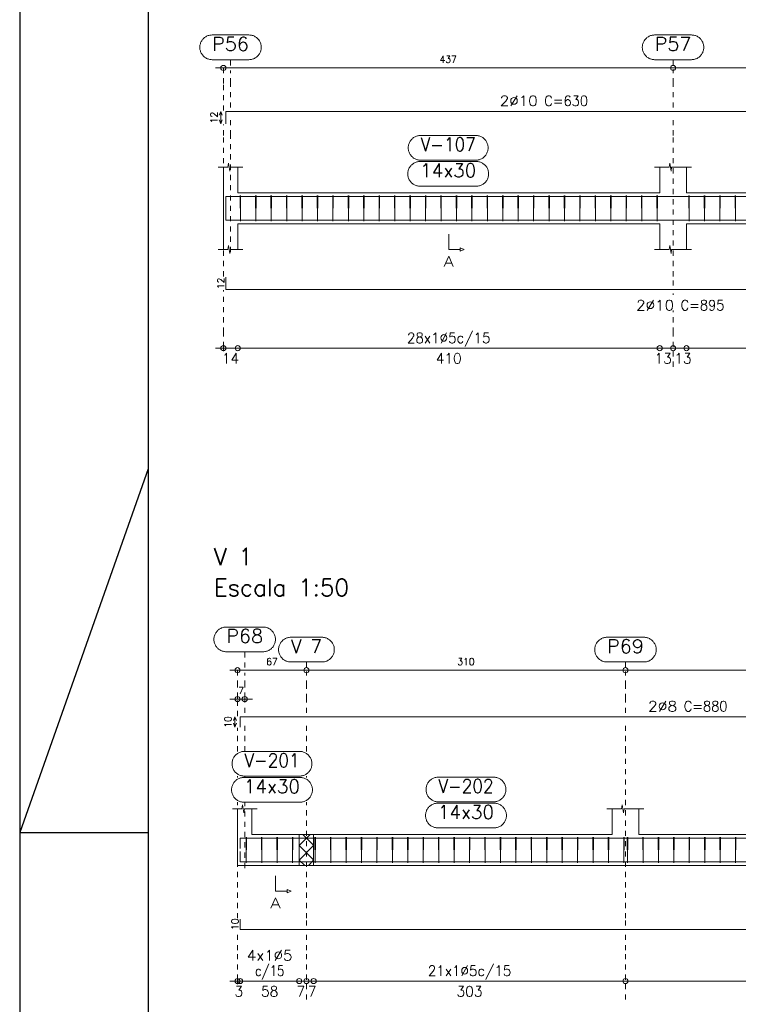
# Model space of a CAD drawing. Header units: millimetres. Extents: x -80 to 444, y 0 to 170.
# Tile 58 of 133: x 90 to 104, y 91 to 110. Entities that reach past the tile are written whole.
import ezdxf
from ezdxf.enums import TextEntityAlignment as Align

# ---------------------------------------------------------------- set-up
doc = ezdxf.new("R2010")
doc.units = ezdxf.units.MM
doc.linetypes.add('CYPE_PUNTO', pattern=[0.075, 0, -0.075])
for name, color, linetype, lineweight in [('ARM_COMPRIMENTOS', 3, 'Continuous', 0), ('ARM_DENTRO_VIGA', 4, 'Continuous', 15), ('ARM_ESTRIBOS', 3, 'Continuous', 0), ('ARM_TEXTOS', 3, 'Continuous', 0), ('COT_COTAS', 3, 'Continuous', 0), ('COT_EST', 3, 'Continuous', 0), ('COT_LIN_APOIOS', 2, 'CYPE_PUNTO', 0), ('COT_LIN_AUX_COTA', 2, 'CYPE_PUNTO', 0), ('MARCAS_PLANTA', 3, 'Continuous', 0), ('REF_NOME', 3, 'Continuous', 0), ('REF_REFERENCIA', 3, 'Continuous', 0), ('SEC_CONTORNOS', 2, 'Continuous', 9), ('TEXTO_REF_NOME', 3, 'Continuous', 0), ('TEXTO_REF_REFERENCIA', 3, 'Continuous', 0), ('TXT_COMP', 3, 'Continuous', 0), ('TXT_EST', 3, 'Continuous', 0)]:
    doc.layers.add(name, color=color, linetype=linetype, lineweight=lineweight)
doc.styles.add('CYPETXT', font='romans', dxfattribs={"height": 0.2})

msp = doc.modelspace()

# ---------------------------------------------------------------- linework, layer by layer
at = {"color": 1}
for p, q in [((92.5, 101.7714), (90, 94.7)), ((90, 94.7), (92.5, 94.7))]:
    msp.add_line(p, q, dxfattribs=at)
at = {"color": 2}
msp.add_lwpolyline([(90, 124.4), (90, 65), (174.1, 65), (174.1, 124.4)], close=True, dxfattribs=at)
at = {"color": 6}
msp.add_lwpolyline([(92.5, 123.4), (92.5, 66), (173.1, 66), (173.1, 123.4)], close=True, dxfattribs=at)
at = {"layer": 'ARM_COMPRIMENTOS'}
for p, q in [((93.908, 108.715), (93.878, 108.64)), ((93.908, 108.715), (93.938, 108.64)), ((93.908, 108.475), (93.908, 108.715)), ((93.908, 108.475), (93.878, 108.55)), ((93.908, 108.475), (93.938, 108.55)), ((94.1831, 96.9495), (94.1531, 96.8745)), ((94.1831, 96.7495), (94.1531, 96.8245)), ((94.1831, 96.9495), (94.2131, 96.8745)), ((94.1831, 96.7495), (94.1831, 96.9495)), ((94.1831, 96.7495), (94.2131, 96.8245))]:
    msp.add_line(p, q, dxfattribs=at)
at = {"layer": 'ARM_DENTRO_VIGA'}
for points in [[(94.008, 108.475), (94.008, 108.715), (106.368, 108.715)], [(94.008, 106.8209), (94.008, 107.0609), (106.368, 107.0609)], [(94.008, 106.8409), (94.008, 106.6009), (111.668, 106.6009)], [(94.008, 105.4934), (94.008, 105.2534), (111.668, 105.2534)], [(94.2831, 96.7495), (94.2831, 96.9495), (111.6831, 96.9495)], [(94.2831, 94.393), (94.2831, 94.593), (111.6831, 94.593)], [(94.2831, 94.329), (94.2831, 94.129), (116.7831, 94.129)], [(94.2831, 93.0185), (94.2831, 92.8185), (116.7831, 92.8185)]]:
    msp.add_lwpolyline(points, dxfattribs=at)
at = {"layer": 'ARM_ESTRIBOS'}
for points in [[(94.294, 107.0319), (94.294, 107.0809), (94.289, 106.5809), (94.284, 107.0809), (94.284, 107.0509), (94.284, 107.0019)], [(94.594, 107.0319), (94.594, 107.0809), (94.589, 106.5809), (94.584, 107.0809), (94.584, 107.0509), (94.584, 107.0019)], [(94.894, 107.0319), (94.894, 107.0809), (94.889, 106.5809), (94.884, 107.0809), (94.884, 107.0509), (94.884, 107.0019)], [(95.194, 107.0319), (95.194, 107.0809), (95.189, 106.5809), (95.184, 107.0809), (95.184, 107.0509), (95.184, 107.0019)], [(95.494, 107.0319), (95.494, 107.0809), (95.489, 106.5809), (95.484, 107.0809), (95.484, 107.0509), (95.484, 107.0019)], [(95.794, 107.0319), (95.794, 107.0809), (95.789, 106.5809), (95.784, 107.0809), (95.784, 107.0509), (95.784, 107.0019)], [(96.094, 107.0319), (96.094, 107.0809), (96.089, 106.5809), (96.084, 107.0809), (96.084, 107.0509), (96.084, 107.0019)], [(96.394, 107.0319), (96.394, 107.0809), (96.389, 106.5809), (96.384, 107.0809), (96.384, 107.0509), (96.384, 107.0019)], [(96.694, 107.0319), (96.694, 107.0809), (96.689, 106.5809), (96.684, 107.0809), (96.684, 107.0509), (96.684, 107.0019)], [(96.994, 107.0319), (96.994, 107.0809), (96.989, 106.5809), (96.984, 107.0809), (96.984, 107.0509), (96.984, 107.0019)], [(97.294, 107.0319), (97.294, 107.0809), (97.289, 106.5809), (97.284, 107.0809), (97.284, 107.0509), (97.284, 107.0019)], [(97.594, 107.0319), (97.594, 107.0809), (97.589, 106.5809), (97.584, 107.0809), (97.584, 107.0509), (97.584, 107.0019)], [(97.894, 107.0319), (97.894, 107.0809), (97.889, 106.5809), (97.884, 107.0809), (97.884, 107.0509), (97.884, 107.0019)], [(98.194, 107.0319), (98.194, 107.0809), (98.189, 106.5809), (98.184, 107.0809), (98.184, 107.0509), (98.184, 107.0019)], [(98.494, 107.0319), (98.494, 107.0809), (98.489, 106.5809), (98.484, 107.0809), (98.484, 107.0509), (98.484, 107.0019)], [(98.794, 107.0319), (98.794, 107.0809), (98.789, 106.5809), (98.784, 107.0809), (98.784, 107.0509), (98.784, 107.0019)], [(99.094, 107.0319), (99.094, 107.0809), (99.089, 106.5809), (99.084, 107.0809), (99.084, 107.0509), (99.084, 107.0019)], [(99.394, 107.0319), (99.394, 107.0809), (99.389, 106.5809), (99.384, 107.0809), (99.384, 107.0509), (99.384, 107.0019)], [(99.694, 107.0319), (99.694, 107.0809), (99.689, 106.5809), (99.684, 107.0809), (99.684, 107.0509), (99.684, 107.0019)], [(99.994, 107.0319), (99.994, 107.0809), (99.989, 106.5809), (99.984, 107.0809), (99.984, 107.0509), (99.984, 107.0019)], [(100.294, 107.0319), (100.294, 107.0809), (100.289, 106.5809), (100.284, 107.0809), (100.284, 107.0509), (100.284, 107.0019)], [(100.594, 107.0319), (100.594, 107.0809), (100.589, 106.5809), (100.584, 107.0809), (100.584, 107.0509), (100.584, 107.0019)], [(100.894, 107.0319), (100.894, 107.0809), (100.889, 106.5809), (100.884, 107.0809), (100.884, 107.0509), (100.884, 107.0019)], [(101.194, 107.0319), (101.194, 107.0809), (101.189, 106.5809), (101.184, 107.0809), (101.184, 107.0509), (101.184, 107.0019)], [(101.494, 107.0319), (101.494, 107.0809), (101.489, 106.5809), (101.484, 107.0809), (101.484, 107.0509), (101.484, 107.0019)], [(101.794, 107.0319), (101.794, 107.0809), (101.789, 106.5809), (101.784, 107.0809), (101.784, 107.0509), (101.784, 107.0019)], [(102.094, 107.0319), (102.094, 107.0809), (102.089, 106.5809), (102.084, 107.0809), (102.084, 107.0509), (102.084, 107.0019)], [(102.394, 107.0319), (102.394, 107.0809), (102.389, 106.5809), (102.384, 107.0809), (102.384, 107.0509), (102.384, 107.0019)], [(103.014, 107.0319), (103.014, 107.0809), (103.009, 106.5809), (103.004, 107.0809), (103.004, 107.0509), (103.004, 107.0019)], [(103.314, 107.0319), (103.314, 107.0809), (103.309, 106.5809), (103.304, 107.0809), (103.304, 107.0509), (103.304, 107.0019)], [(103.614, 107.0319), (103.614, 107.0809), (103.609, 106.5809), (103.604, 107.0809), (103.604, 107.0509), (103.604, 107.0019)], [(103.914, 107.0319), (103.914, 107.0809), (103.909, 106.5809), (103.904, 107.0809), (103.904, 107.0509), (103.904, 107.0019)], [(94.4091, 94.562), (94.4091, 94.611), (94.4041, 94.111), (94.3991, 94.611), (94.3991, 94.581), (94.3991, 94.532)], [(94.7091, 94.562), (94.7091, 94.611), (94.7041, 94.111), (94.6991, 94.611), (94.6991, 94.581), (94.6991, 94.532)], [(95.0091, 94.562), (95.0091, 94.611), (95.0041, 94.111), (94.9991, 94.611), (94.9991, 94.581), (94.9991, 94.532)], [(95.3091, 94.562), (95.3091, 94.611), (95.3041, 94.111), (95.2991, 94.611), (95.2991, 94.581), (95.2991, 94.532)], [(95.7491, 94.562), (95.7491, 94.611), (95.7441, 94.111), (95.7391, 94.611), (95.7391, 94.581), (95.7391, 94.532)], [(96.0491, 94.562), (96.0491, 94.611), (96.0441, 94.111), (96.0391, 94.611), (96.0391, 94.581), (96.0391, 94.532)], [(96.3491, 94.562), (96.3491, 94.611), (96.3441, 94.111), (96.3391, 94.611), (96.3391, 94.581), (96.3391, 94.532)], [(96.6491, 94.562), (96.6491, 94.611), (96.6441, 94.111), (96.6391, 94.611), (96.6391, 94.581), (96.6391, 94.532)], [(96.9491, 94.562), (96.9491, 94.611), (96.9441, 94.111), (96.9391, 94.611), (96.9391, 94.581), (96.9391, 94.532)], [(97.2491, 94.562), (97.2491, 94.611), (97.2441, 94.111), (97.2391, 94.611), (97.2391, 94.581), (97.2391, 94.532)], [(97.5491, 94.562), (97.5491, 94.611), (97.5441, 94.111), (97.5391, 94.611), (97.5391, 94.581), (97.5391, 94.532)], [(97.8491, 94.562), (97.8491, 94.611), (97.8441, 94.111), (97.8391, 94.611), (97.8391, 94.581), (97.8391, 94.532)], [(98.1491, 94.562), (98.1491, 94.611), (98.1441, 94.111), (98.1391, 94.611), (98.1391, 94.581), (98.1391, 94.532)], [(98.4491, 94.562), (98.4491, 94.611), (98.4441, 94.111), (98.4391, 94.611), (98.4391, 94.581), (98.4391, 94.532)], [(98.7491, 94.562), (98.7491, 94.611), (98.7441, 94.111), (98.7391, 94.611), (98.7391, 94.581), (98.7391, 94.532)], [(99.0491, 94.562), (99.0491, 94.611), (99.0441, 94.111), (99.0391, 94.611), (99.0391, 94.581), (99.0391, 94.532)], [(99.3491, 94.562), (99.3491, 94.611), (99.3441, 94.111), (99.3391, 94.611), (99.3391, 94.581), (99.3391, 94.532)], [(99.6491, 94.562), (99.6491, 94.611), (99.6441, 94.111), (99.6391, 94.611), (99.6391, 94.581), (99.6391, 94.532)], [(99.9491, 94.562), (99.9491, 94.611), (99.9441, 94.111), (99.9391, 94.611), (99.9391, 94.581), (99.9391, 94.532)], [(100.2491, 94.562), (100.2491, 94.611), (100.2441, 94.111), (100.2391, 94.611), (100.2391, 94.581), (100.2391, 94.532)], [(100.5491, 94.562), (100.5491, 94.611), (100.5441, 94.111), (100.5391, 94.611), (100.5391, 94.581), (100.5391, 94.532)], [(100.8491, 94.562), (100.8491, 94.611), (100.8441, 94.111), (100.8391, 94.611), (100.8391, 94.581), (100.8391, 94.532)], [(101.1491, 94.562), (101.1491, 94.611), (101.1441, 94.111), (101.1391, 94.611), (101.1391, 94.581), (101.1391, 94.532)], [(101.4491, 94.562), (101.4491, 94.611), (101.4441, 94.111), (101.4391, 94.611), (101.4391, 94.581), (101.4391, 94.532)], [(101.7491, 94.562), (101.7491, 94.611), (101.7441, 94.111), (101.7391, 94.611), (101.7391, 94.581), (101.7391, 94.532)], [(101.8191, 94.562), (101.8191, 94.611), (101.8141, 94.111), (101.8091, 94.611), (101.8091, 94.581), (101.8091, 94.532)], [(102.1191, 94.562), (102.1191, 94.611), (102.1141, 94.111), (102.1091, 94.611), (102.1091, 94.581), (102.1091, 94.532)], [(102.4191, 94.562), (102.4191, 94.611), (102.4141, 94.111), (102.4091, 94.611), (102.4091, 94.581), (102.4091, 94.532)], [(102.7191, 94.562), (102.7191, 94.611), (102.7141, 94.111), (102.7091, 94.611), (102.7091, 94.581), (102.7091, 94.532)], [(103.0191, 94.562), (103.0191, 94.611), (103.0141, 94.111), (103.0091, 94.611), (103.0091, 94.581), (103.0091, 94.532)], [(103.3191, 94.562), (103.3191, 94.611), (103.3141, 94.111), (103.3091, 94.611), (103.3091, 94.581), (103.3091, 94.532)], [(103.6191, 94.562), (103.6191, 94.611), (103.6141, 94.111), (103.6091, 94.611), (103.6091, 94.581), (103.6091, 94.532)], [(103.9191, 94.562), (103.9191, 94.611), (103.9141, 94.111), (103.9091, 94.611), (103.9091, 94.581), (103.9091, 94.532)]]:
    msp.add_lwpolyline(points, dxfattribs=at)
at = {"layer": 'COT_COTAS'}
msp.add_line((94.0831, 97.2945), (94.5231, 97.2945), dxfattribs=at)
for points in [[(93.808, 109.56), (102.698, 109.56), (111.298, 109.56), (119.778, 109.56), (128.788, 109.56)], [(94.0831, 97.8545), (95.5731, 97.8545), (101.7731, 97.8545), (107.8531, 97.8545), (116.5731, 97.8545), (125.1731, 97.8545), (133.6531, 97.8545), (142.6631, 97.8545)]]:
    msp.add_lwpolyline(points, dxfattribs=at)
for centre in [(93.958, 109.56), (102.698, 109.56), (94.2331, 97.8545), (95.5731, 97.8545), (101.7731, 97.8545), (94.2331, 97.2945), (94.3731, 97.2945)]:
    msp.add_circle(centre, 0.05, dxfattribs=at)
at = {"layer": 'COT_EST'}
for points in [[(93.808, 104.1134), (94.238, 104.1134), (102.438, 104.1134), (102.698, 104.1134), (102.958, 104.1134), (111.158, 104.1134), (111.298, 104.1134), (111.438, 104.1134), (119.518, 104.1134), (119.778, 104.1134), (120.038, 104.1134), (128.358, 104.1134), (128.788, 104.1134)], [(94.0831, 91.8135), (94.2831, 91.8135), (95.4331, 91.8135), (95.5731, 91.8135), (95.7131, 91.8135), (101.7731, 91.8135), (107.8531, 91.8135), (116.5731, 91.8135), (125.1731, 91.8135), (133.6531, 91.8135), (142.4631, 91.8135), (142.6631, 91.8135)]]:
    msp.add_lwpolyline(points, dxfattribs=at)
for centre in [(93.958, 104.1134), (94.238, 104.1134), (102.438, 104.1134), (102.698, 104.1134), (102.958, 104.1134), (94.2331, 91.8135), (94.2831, 91.8135), (95.4331, 91.8135), (95.5731, 91.8135), (95.7131, 91.8135), (101.7731, 91.8135)]:
    msp.add_circle(centre, 0.05, dxfattribs=at)
at = {"layer": 'COT_LIN_APOIOS'}
for p, q in [((102.698, 105.1484), (102.698, 105.1784)), ((102.698, 103.7534), (102.698, 104.0884)), ((95.5731, 96.277), (95.5731, 96.8745)), ((94.2331, 96.277), (94.2331, 96.7345)), ((94.2331, 95.771), (94.2331, 95.797)), ((95.5731, 95.771), (95.5731, 95.797)), ((94.2331, 93.0335), (94.2331, 95.291)), ((95.5731, 91.4535), (95.5731, 91.7885)), ((101.7731, 91.4535), (101.7731, 91.7885))]:
    msp.add_line(p, q, dxfattribs=at)
for points in [[(93.958, 108.73), (93.958, 109.26), (93.958, 109.535), (93.958, 109.56)], [(102.698, 108.79), (102.698, 109.26), (102.698, 109.535)], [(102.698, 105.3284), (102.698, 105.5084), (102.698, 108.2469), (102.698, 108.64)], [(93.958, 105.5084), (93.958, 108.2469), (93.958, 108.46)], [(93.958, 104.0534), (93.958, 104.0884), (93.958, 104.1384), (93.958, 104.4134), (93.958, 105.2384)], [(102.698, 104.1384), (102.698, 104.4134), (102.698, 104.8484)], [(94.2331, 96.9645), (94.2331, 97.2945), (94.2331, 97.3195), (94.2331, 97.5545), (94.2331, 97.8295), (94.2331, 97.8545)], [(95.5731, 97.0245), (95.5731, 97.2945), (95.5731, 97.5545), (95.5731, 97.8295)], [(101.7731, 97.0245), (101.7731, 97.2945), (101.7731, 97.5545), (101.7731, 97.8295)], [(101.7731, 92.8935), (101.7731, 93.0335), (101.7731, 96.277), (101.7731, 96.8745)], [(95.5731, 92.8935), (95.5731, 93.0335), (95.5731, 95.291)], [(94.2331, 91.7535), (94.2331, 91.7885), (94.2331, 91.8385), (94.2331, 92.4135), (94.2331, 92.8035)], [(95.5731, 91.8385), (95.5731, 92.4135), (95.5731, 92.7435)], [(101.7731, 91.8385), (101.7731, 92.4135), (101.7731, 92.7435)]]:
    msp.add_lwpolyline(points, dxfattribs=at)
at = {"layer": 'COT_LIN_AUX_COTA'}
for p, q in [((94.098, 109.61), (94.098, 109.72)), ((102.698, 109.61), (102.698, 109.72)), ((95.5731, 97.9045), (95.5731, 98.0145)), ((101.7731, 97.9045), (101.7731, 98.0145)), ((94.3731, 96.277), (94.3731, 96.8745)), ((94.3731, 95.771), (94.3731, 95.797)), ((94.3731, 94.011), (94.3731, 95.291))]:
    msp.add_line(p, q, dxfattribs=at)
for points in [[(94.098, 108.79), (94.098, 109.26), (94.098, 109.51)], [(94.098, 105.9809), (94.098, 108.2469), (94.098, 108.64)], [(94.3731, 97.9045), (94.3731, 98.1145), (94.3731, 98.2145)], [(94.3731, 97.0245), (94.3731, 97.2945), (94.3731, 97.3195), (94.3731, 97.5545), (94.3731, 97.8045)]]:
    msp.add_lwpolyline(points, dxfattribs=at)
at = {"layer": 'MARCAS_PLANTA'}
for points in [[(98.338, 106.3309), (98.338, 106.0309), (98.563, 106.0309), (98.563, 106.0609), (98.638, 106.0309), (98.563, 106.0009), (98.563, 106.0309)], [(94.9731, 93.861), (94.9731, 93.561), (95.1981, 93.561), (95.1981, 93.591), (95.2731, 93.561), (95.1981, 93.531), (95.1981, 93.561)]]:
    msp.add_lwpolyline(points, dxfattribs=at)
at = {"layer": 'REF_NOME'}
for points in [[(98.864, 108.2469), (98.88, 108.2463), (98.896, 108.2447), (98.9118, 108.2421), (98.9274, 108.2383), (98.9427, 108.2336), (98.9577, 108.2278), (98.9722, 108.2211), (98.9863, 108.2134), (98.9998, 108.2047), (99.0127, 108.1952), (99.025, 108.1849), (99.0365, 108.1737), (99.0473, 108.1618), (99.0572, 108.1492), (99.0663, 108.136), (99.0745, 108.1222), (99.0817, 108.1079), (99.088, 108.0931), (99.0932, 108.078), (99.0975, 108.0625), (99.1007, 108.0468), (99.1028, 108.0309), (99.1039, 108.0149), (99.1039, 107.9989), (99.1028, 107.9829), (99.1007, 107.967), (99.0975, 107.9512), (99.0932, 107.9358), (99.088, 107.9206), (99.0817, 107.9059), (99.0745, 107.8915), (99.0663, 107.8777), (99.0572, 107.8645), (99.0473, 107.8519), (99.0365, 107.84), (99.025, 107.8289), (99.0127, 107.8185), (98.9998, 107.809), (98.9863, 107.8004), (98.9722, 107.7927), (98.9577, 107.7859), (98.9427, 107.7802), (98.9274, 107.7754), (98.9118, 107.7717), (98.896, 107.769), (98.88, 107.7674), (98.864, 107.7669), (97.792, 107.7669), (97.776, 107.7674), (97.76, 107.769), (97.7442, 107.7717), (97.7286, 107.7754), (97.7133, 107.7802), (97.6983, 107.7859), (97.6838, 107.7927), (97.6697, 107.8004), (97.6562, 107.809), (97.6433, 107.8185), (97.631, 107.8289), (97.6195, 107.84), (97.6087, 107.8519), (97.5988, 107.8645), (97.5897, 107.8777), (97.5815, 107.8915), (97.5743, 107.9059), (97.568, 107.9206), (97.5628, 107.9358), (97.5585, 107.9512), (97.5553, 107.967), (97.5532, 107.9829), (97.5521, 107.9989), (97.5521, 108.0149), (97.5532, 108.0309), (97.5553, 108.0468), (97.5585, 108.0625), (97.5628, 108.078), (97.568, 108.0931), (97.5743, 108.1079), (97.5815, 108.1222), (97.5897, 108.136), (97.5988, 108.1492), (97.6087, 108.1618), (97.6195, 108.1737), (97.631, 108.1849), (97.6433, 108.1952), (97.6562, 108.2047), (97.6697, 108.2134), (97.6838, 108.2211), (97.6983, 108.2278), (97.7133, 108.2336), (97.7286, 108.2383), (97.7442, 108.2421), (97.76, 108.2447), (97.776, 108.2463), (97.792, 108.2469), (98.864, 108.2469)], [(98.874, 107.7409), (98.89, 107.7403), (98.906, 107.7387), (98.9218, 107.7361), (98.9374, 107.7323), (98.9527, 107.7276), (98.9677, 107.7218), (98.9822, 107.7151), (98.9963, 107.7074), (99.0098, 107.6987), (99.0227, 107.6892), (99.035, 107.6789), (99.0465, 107.6677), (99.0573, 107.6558), (99.0672, 107.6432), (99.0763, 107.63), (99.0845, 107.6162), (99.0917, 107.6019), (99.098, 107.5871), (99.1032, 107.572), (99.1075, 107.5565), (99.1107, 107.5408), (99.1128, 107.5249), (99.1139, 107.5089), (99.1139, 107.4929), (99.1128, 107.4769), (99.1107, 107.461), (99.1075, 107.4452), (99.1032, 107.4298), (99.098, 107.4146), (99.0917, 107.3999), (99.0845, 107.3855), (99.0763, 107.3717), (99.0672, 107.3585), (99.0573, 107.3459), (99.0465, 107.334), (99.035, 107.3229), (99.0227, 107.3125), (99.0098, 107.303), (98.9963, 107.2944), (98.9822, 107.2867), (98.9677, 107.2799), (98.9527, 107.2742), (98.9374, 107.2694), (98.9218, 107.2657), (98.906, 107.263), (98.89, 107.2614), (98.874, 107.2609), (97.782, 107.2609), (97.766, 107.2614), (97.75, 107.263), (97.7342, 107.2657), (97.7186, 107.2694), (97.7033, 107.2742), (97.6883, 107.2799), (97.6738, 107.2867), (97.6597, 107.2944), (97.6462, 107.303), (97.6333, 107.3125), (97.621, 107.3229), (97.6095, 107.334), (97.5987, 107.3459), (97.5888, 107.3585), (97.5797, 107.3717), (97.5715, 107.3855), (97.5643, 107.3999), (97.558, 107.4146), (97.5528, 107.4298), (97.5485, 107.4452), (97.5453, 107.461), (97.5432, 107.4769), (97.5421, 107.4929), (97.5421, 107.5089), (97.5432, 107.5249), (97.5453, 107.5408), (97.5485, 107.5565), (97.5528, 107.572), (97.558, 107.5871), (97.5643, 107.6019), (97.5715, 107.6162), (97.5797, 107.63), (97.5888, 107.6432), (97.5987, 107.6558), (97.6095, 107.6677), (97.621, 107.6789), (97.6333, 107.6892), (97.6462, 107.6987), (97.6597, 107.7074), (97.6738, 107.7151), (97.6883, 107.7218), (97.7033, 107.7276), (97.7186, 107.7323), (97.7342, 107.7361), (97.75, 107.7387), (97.766, 107.7403), (97.782, 107.7409), (98.874, 107.7409)], [(95.4391, 96.277), (95.4551, 96.2765), (95.4711, 96.2748), (95.4869, 96.2722), (95.5025, 96.2685), (95.5178, 96.2637), (95.5328, 96.2579), (95.5474, 96.2512), (95.5614, 96.2435), (95.5749, 96.2349), (95.5878, 96.2253), (95.6001, 96.215), (95.6116, 96.2038), (95.6224, 96.1919), (95.6323, 96.1794), (95.6414, 96.1661), (95.6496, 96.1523), (95.6568, 96.138), (95.6631, 96.1232), (95.6683, 96.1081), (95.6726, 96.0926), (95.6758, 96.0769), (95.6779, 96.061), (95.679, 96.045), (95.679, 96.029), (95.6779, 96.013), (95.6758, 95.9971), (95.6726, 95.9814), (95.6683, 95.9659), (95.6631, 95.9507), (95.6568, 95.936), (95.6496, 95.9216), (95.6414, 95.9078), (95.6323, 95.8946), (95.6224, 95.882), (95.6116, 95.8701), (95.6001, 95.859), (95.5878, 95.8486), (95.5749, 95.8391), (95.5614, 95.8305), (95.5474, 95.8228), (95.5328, 95.816), (95.5178, 95.8103), (95.5025, 95.8055), (95.4869, 95.8018), (95.4711, 95.7991), (95.4551, 95.7975), (95.4391, 95.797), (94.3671, 95.797), (94.3511, 95.7975), (94.3351, 95.7991), (94.3193, 95.8018), (94.3037, 95.8055), (94.2884, 95.8103), (94.2734, 95.816), (94.2589, 95.8228), (94.2448, 95.8305), (94.2313, 95.8391), (94.2184, 95.8486), (94.2061, 95.859), (94.1946, 95.8701), (94.1838, 95.882), (94.1739, 95.8946), (94.1648, 95.9078), (94.1566, 95.9216), (94.1494, 95.936), (94.1431, 95.9507), (94.1379, 95.9659), (94.1336, 95.9814), (94.1305, 95.9971), (94.1283, 96.013), (94.1272, 96.029), (94.1272, 96.045), (94.1283, 96.061), (94.1305, 96.0769), (94.1336, 96.0926), (94.1379, 96.1081), (94.1431, 96.1232), (94.1494, 96.138), (94.1566, 96.1523), (94.1648, 96.1661), (94.1739, 96.1794), (94.1838, 96.1919), (94.1946, 96.2038), (94.2061, 96.215), (94.2184, 96.2253), (94.2313, 96.2349), (94.2448, 96.2435), (94.2589, 96.2512), (94.2734, 96.2579), (94.2884, 96.2637), (94.3037, 96.2685), (94.3193, 96.2722), (94.3351, 96.2748), (94.3511, 96.2765), (94.3671, 96.277), (95.4391, 96.277)], [(95.4491, 95.771), (95.4651, 95.7705), (95.4811, 95.7688), (95.4969, 95.7662), (95.5125, 95.7625), (95.5278, 95.7577), (95.5428, 95.7519), (95.5574, 95.7452), (95.5714, 95.7375), (95.5849, 95.7289), (95.5978, 95.7193), (95.6101, 95.709), (95.6216, 95.6978), (95.6324, 95.6859), (95.6423, 95.6734), (95.6514, 95.6601), (95.6596, 95.6463), (95.6668, 95.632), (95.6731, 95.6172), (95.6783, 95.6021), (95.6826, 95.5866), (95.6858, 95.5709), (95.6879, 95.555), (95.689, 95.539), (95.689, 95.523), (95.6879, 95.507), (95.6858, 95.4911), (95.6826, 95.4754), (95.6783, 95.4599), (95.6731, 95.4447), (95.6668, 95.43), (95.6596, 95.4156), (95.6514, 95.4018), (95.6423, 95.3886), (95.6324, 95.376), (95.6216, 95.3641), (95.6101, 95.353), (95.5978, 95.3426), (95.5849, 95.3331), (95.5714, 95.3245), (95.5574, 95.3168), (95.5428, 95.31), (95.5278, 95.3043), (95.5125, 95.2995), (95.4969, 95.2958), (95.4811, 95.2931), (95.4651, 95.2915), (95.4491, 95.291), (94.3571, 95.291), (94.3411, 95.2915), (94.3251, 95.2931), (94.3093, 95.2958), (94.2937, 95.2995), (94.2784, 95.3043), (94.2634, 95.31), (94.2489, 95.3168), (94.2348, 95.3245), (94.2213, 95.3331), (94.2084, 95.3426), (94.1961, 95.353), (94.1846, 95.3641), (94.1738, 95.376), (94.1639, 95.3886), (94.1548, 95.4018), (94.1466, 95.4156), (94.1394, 95.43), (94.1331, 95.4447), (94.1279, 95.4599), (94.1236, 95.4754), (94.1205, 95.4911), (94.1183, 95.507), (94.1172, 95.523), (94.1172, 95.539), (94.1183, 95.555), (94.1205, 95.5709), (94.1236, 95.5866), (94.1279, 95.6021), (94.1331, 95.6172), (94.1394, 95.632), (94.1466, 95.6463), (94.1548, 95.6601), (94.1639, 95.6734), (94.1738, 95.6859), (94.1846, 95.6978), (94.1961, 95.709), (94.2084, 95.7193), (94.2213, 95.7289), (94.2348, 95.7375), (94.2489, 95.7452), (94.2634, 95.7519), (94.2784, 95.7577), (94.2937, 95.7625), (94.3093, 95.7662), (94.3251, 95.7688), (94.3411, 95.7705), (94.3571, 95.771), (95.4491, 95.771)], [(99.2091, 95.777), (99.2251, 95.7765), (99.2411, 95.7748), (99.2569, 95.7722), (99.2725, 95.7685), (99.2878, 95.7637), (99.3028, 95.7579), (99.3174, 95.7512), (99.3314, 95.7435), (99.3449, 95.7349), (99.3578, 95.7253), (99.3701, 95.715), (99.3816, 95.7038), (99.3924, 95.6919), (99.4023, 95.6794), (99.4114, 95.6661), (99.4196, 95.6523), (99.4268, 95.638), (99.4331, 95.6232), (99.4383, 95.6081), (99.4426, 95.5926), (99.4458, 95.5769), (99.4479, 95.561), (99.449, 95.545), (99.449, 95.529), (99.4479, 95.513), (99.4458, 95.4971), (99.4426, 95.4814), (99.4383, 95.4659), (99.4331, 95.4507), (99.4268, 95.436), (99.4196, 95.4216), (99.4114, 95.4078), (99.4023, 95.3946), (99.3924, 95.382), (99.3816, 95.3701), (99.3701, 95.359), (99.3578, 95.3486), (99.3449, 95.3391), (99.3314, 95.3305), (99.3174, 95.3228), (99.3028, 95.316), (99.2878, 95.3103), (99.2725, 95.3055), (99.2569, 95.3018), (99.2411, 95.2991), (99.2251, 95.2975), (99.2091, 95.297), (98.1371, 95.297), (98.1211, 95.2975), (98.1051, 95.2991), (98.0893, 95.3018), (98.0737, 95.3055), (98.0584, 95.3103), (98.0434, 95.316), (98.0289, 95.3228), (98.0148, 95.3305), (98.0013, 95.3391), (97.9884, 95.3486), (97.9761, 95.359), (97.9646, 95.3701), (97.9538, 95.382), (97.9439, 95.3946), (97.9348, 95.4078), (97.9266, 95.4216), (97.9194, 95.436), (97.9131, 95.4507), (97.9079, 95.4659), (97.9036, 95.4814), (97.9005, 95.4971), (97.8983, 95.513), (97.8972, 95.529), (97.8972, 95.545), (97.8983, 95.561), (97.9005, 95.5769), (97.9036, 95.5926), (97.9079, 95.6081), (97.9131, 95.6232), (97.9194, 95.638), (97.9266, 95.6523), (97.9348, 95.6661), (97.9439, 95.6794), (97.9538, 95.6919), (97.9646, 95.7038), (97.9761, 95.715), (97.9884, 95.7253), (98.0013, 95.7349), (98.0148, 95.7435), (98.0289, 95.7512), (98.0434, 95.7579), (98.0584, 95.7637), (98.0737, 95.7685), (98.0893, 95.7722), (98.1051, 95.7748), (98.1211, 95.7765), (98.1371, 95.777), (99.2091, 95.777)], [(99.2191, 95.271), (99.2351, 95.2705), (99.2511, 95.2688), (99.2669, 95.2662), (99.2825, 95.2625), (99.2978, 95.2577), (99.3128, 95.2519), (99.3274, 95.2452), (99.3414, 95.2375), (99.3549, 95.2289), (99.3678, 95.2193), (99.3801, 95.209), (99.3916, 95.1978), (99.4024, 95.1859), (99.4123, 95.1734), (99.4214, 95.1601), (99.4296, 95.1463), (99.4368, 95.132), (99.4431, 95.1172), (99.4483, 95.1021), (99.4526, 95.0866), (99.4558, 95.0709), (99.4579, 95.055), (99.459, 95.039), (99.459, 95.023), (99.4579, 95.007), (99.4558, 94.9911), (99.4526, 94.9754), (99.4483, 94.9599), (99.4431, 94.9447), (99.4368, 94.93), (99.4296, 94.9156), (99.4214, 94.9018), (99.4123, 94.8886), (99.4024, 94.876), (99.3916, 94.8641), (99.3801, 94.853), (99.3678, 94.8426), (99.3549, 94.8331), (99.3414, 94.8245), (99.3274, 94.8168), (99.3128, 94.81), (99.2978, 94.8043), (99.2825, 94.7995), (99.2669, 94.7958), (99.2511, 94.7931), (99.2351, 94.7915), (99.2191, 94.791), (98.1271, 94.791), (98.1111, 94.7915), (98.0951, 94.7931), (98.0793, 94.7958), (98.0637, 94.7995), (98.0484, 94.8043), (98.0334, 94.81), (98.0189, 94.8168), (98.0048, 94.8245), (97.9913, 94.8331), (97.9784, 94.8426), (97.9661, 94.853), (97.9546, 94.8641), (97.9438, 94.876), (97.9339, 94.8886), (97.9248, 94.9018), (97.9166, 94.9156), (97.9094, 94.93), (97.9031, 94.9447), (97.8979, 94.9599), (97.8936, 94.9754), (97.8905, 94.9911), (97.8883, 95.007), (97.8872, 95.023), (97.8872, 95.039), (97.8883, 95.055), (97.8905, 95.0709), (97.8936, 95.0866), (97.8979, 95.1021), (97.9031, 95.1172), (97.9094, 95.132), (97.9166, 95.1463), (97.9248, 95.1601), (97.9339, 95.1734), (97.9438, 95.1859), (97.9546, 95.1978), (97.9661, 95.209), (97.9784, 95.2193), (97.9913, 95.2289), (98.0048, 95.2375), (98.0189, 95.2452), (98.0334, 95.2519), (98.0484, 95.2577), (98.0637, 95.2625), (98.0793, 95.2662), (98.0951, 95.2688), (98.1111, 95.2705), (98.1271, 95.271), (99.2191, 95.271)]]:
    msp.add_lwpolyline(points, close=True, dxfattribs=at)
at = {"layer": 'REF_REFERENCIA'}
for points in [[(94.456, 110.2), (94.472, 110.1995), (94.488, 110.1979), (94.5038, 110.1952), (94.5194, 110.1915), (94.5347, 110.1867), (94.5497, 110.181), (94.5642, 110.1742), (94.5783, 110.1665), (94.5918, 110.1579), (94.6047, 110.1484), (94.617, 110.138), (94.6285, 110.1268), (94.6393, 110.115), (94.6492, 110.1024), (94.6583, 110.0891), (94.6665, 110.0753), (94.6737, 110.061), (94.68, 110.0463), (94.6852, 110.0311), (94.6895, 110.0156), (94.6927, 109.9999), (94.6948, 109.984), (94.6959, 109.968), (94.6959, 109.952), (94.6948, 109.936), (94.6927, 109.9201), (94.6895, 109.9044), (94.6852, 109.8889), (94.68, 109.8737), (94.6737, 109.859), (94.6665, 109.8447), (94.6583, 109.8309), (94.6492, 109.8176), (94.6393, 109.805), (94.6285, 109.7932), (94.617, 109.782), (94.6047, 109.7716), (94.5918, 109.7621), (94.5783, 109.7535), (94.5642, 109.7458), (94.5497, 109.739), (94.5347, 109.7333), (94.5194, 109.7285), (94.5038, 109.7248), (94.488, 109.7221), (94.472, 109.7205), (94.456, 109.72), (93.74, 109.72), (93.724, 109.7205), (93.708, 109.7221), (93.6922, 109.7248), (93.6766, 109.7285), (93.6613, 109.7333), (93.6463, 109.739), (93.6318, 109.7458), (93.6177, 109.7535), (93.6042, 109.7621), (93.5913, 109.7716), (93.579, 109.782), (93.5675, 109.7932), (93.5567, 109.805), (93.5468, 109.8176), (93.5377, 109.8309), (93.5295, 109.8447), (93.5223, 109.859), (93.516, 109.8737), (93.5108, 109.8889), (93.5065, 109.9044), (93.5033, 109.9201), (93.5012, 109.936), (93.5001, 109.952), (93.5001, 109.968), (93.5012, 109.984), (93.5033, 109.9999), (93.5065, 110.0156), (93.5108, 110.0311), (93.516, 110.0463), (93.5223, 110.061), (93.5295, 110.0753), (93.5377, 110.0891), (93.5468, 110.1024), (93.5567, 110.115), (93.5675, 110.1268), (93.579, 110.138), (93.5913, 110.1484), (93.6042, 110.1579), (93.6177, 110.1665), (93.6318, 110.1742), (93.6463, 110.181), (93.6613, 110.1867), (93.6766, 110.1915), (93.6922, 110.1952), (93.708, 110.1979), (93.724, 110.1995), (93.74, 110.2), (94.456, 110.2)], [(103.056, 110.2), (103.072, 110.1995), (103.088, 110.1979), (103.1038, 110.1952), (103.1194, 110.1915), (103.1347, 110.1867), (103.1497, 110.181), (103.1642, 110.1742), (103.1783, 110.1665), (103.1918, 110.1579), (103.2047, 110.1484), (103.217, 110.138), (103.2285, 110.1268), (103.2393, 110.115), (103.2492, 110.1024), (103.2583, 110.0891), (103.2665, 110.0753), (103.2737, 110.061), (103.28, 110.0463), (103.2852, 110.0311), (103.2895, 110.0156), (103.2927, 109.9999), (103.2948, 109.984), (103.2959, 109.968), (103.2959, 109.952), (103.2948, 109.936), (103.2927, 109.9201), (103.2895, 109.9044), (103.2852, 109.8889), (103.28, 109.8737), (103.2737, 109.859), (103.2665, 109.8447), (103.2583, 109.8309), (103.2492, 109.8176), (103.2393, 109.805), (103.2285, 109.7932), (103.217, 109.782), (103.2047, 109.7716), (103.1918, 109.7621), (103.1783, 109.7535), (103.1642, 109.7458), (103.1497, 109.739), (103.1347, 109.7333), (103.1194, 109.7285), (103.1038, 109.7248), (103.088, 109.7221), (103.072, 109.7205), (103.056, 109.72), (102.34, 109.72), (102.324, 109.7205), (102.308, 109.7221), (102.2922, 109.7248), (102.2766, 109.7285), (102.2613, 109.7333), (102.2463, 109.739), (102.2318, 109.7458), (102.2177, 109.7535), (102.2042, 109.7621), (102.1913, 109.7716), (102.179, 109.782), (102.1675, 109.7932), (102.1567, 109.805), (102.1468, 109.8176), (102.1377, 109.8309), (102.1295, 109.8447), (102.1223, 109.859), (102.116, 109.8737), (102.1108, 109.8889), (102.1065, 109.9044), (102.1033, 109.9201), (102.1012, 109.936), (102.1001, 109.952), (102.1001, 109.968), (102.1012, 109.984), (102.1033, 109.9999), (102.1065, 110.0156), (102.1108, 110.0311), (102.116, 110.0463), (102.1223, 110.061), (102.1295, 110.0753), (102.1377, 110.0891), (102.1468, 110.1024), (102.1567, 110.115), (102.1675, 110.1268), (102.179, 110.138), (102.1913, 110.1484), (102.2042, 110.1579), (102.2177, 110.1665), (102.2318, 110.1742), (102.2463, 110.181), (102.2613, 110.1867), (102.2766, 110.1915), (102.2922, 110.1952), (102.308, 110.1979), (102.324, 110.1995), (102.34, 110.2), (103.056, 110.2)], [(94.7311, 98.6945), (94.7471, 98.694), (94.7631, 98.6923), (94.7789, 98.6897), (94.7945, 98.686), (94.8098, 98.6812), (94.8248, 98.6754), (94.8394, 98.6687), (94.8534, 98.661), (94.8669, 98.6524), (94.8798, 98.6428), (94.8921, 98.6325), (94.9036, 98.6213), (94.9144, 98.6094), (94.9243, 98.5969), (94.9334, 98.5836), (94.9416, 98.5698), (94.9488, 98.5555), (94.9551, 98.5407), (94.9603, 98.5256), (94.9646, 98.5101), (94.9678, 98.4944), (94.9699, 98.4785), (94.971, 98.4625), (94.971, 98.4465), (94.9699, 98.4305), (94.9678, 98.4146), (94.9646, 98.3989), (94.9603, 98.3834), (94.9551, 98.3682), (94.9488, 98.3535), (94.9416, 98.3391), (94.9334, 98.3253), (94.9243, 98.3121), (94.9144, 98.2995), (94.9036, 98.2876), (94.8921, 98.2765), (94.8798, 98.2661), (94.8669, 98.2566), (94.8534, 98.248), (94.8394, 98.2403), (94.8248, 98.2335), (94.8098, 98.2278), (94.7945, 98.223), (94.7789, 98.2193), (94.7631, 98.2166), (94.7471, 98.215), (94.7311, 98.2145), (94.0151, 98.2145), (93.9991, 98.215), (93.9831, 98.2166), (93.9673, 98.2193), (93.9517, 98.223), (93.9364, 98.2278), (93.9214, 98.2335), (93.9069, 98.2403), (93.8928, 98.248), (93.8793, 98.2566), (93.8664, 98.2661), (93.8541, 98.2765), (93.8426, 98.2876), (93.8318, 98.2995), (93.8219, 98.3121), (93.8128, 98.3253), (93.8046, 98.3391), (93.7974, 98.3535), (93.7911, 98.3682), (93.7859, 98.3834), (93.7816, 98.3989), (93.7785, 98.4146), (93.7763, 98.4305), (93.7752, 98.4465), (93.7752, 98.4625), (93.7763, 98.4785), (93.7785, 98.4944), (93.7816, 98.5101), (93.7859, 98.5256), (93.7911, 98.5407), (93.7974, 98.5555), (93.8046, 98.5698), (93.8128, 98.5836), (93.8219, 98.5969), (93.8318, 98.6094), (93.8426, 98.6213), (93.8541, 98.6325), (93.8664, 98.6428), (93.8793, 98.6524), (93.8928, 98.661), (93.9069, 98.6687), (93.9214, 98.6754), (93.9364, 98.6812), (93.9517, 98.686), (93.9673, 98.6897), (93.9831, 98.6923), (93.9991, 98.694), (94.0151, 98.6945), (94.7311, 98.6945)], [(95.8751, 98.4945), (95.8911, 98.494), (95.9071, 98.4923), (95.9229, 98.4897), (95.9385, 98.486), (95.9538, 98.4812), (95.9688, 98.4754), (95.9834, 98.4687), (95.9974, 98.461), (96.0109, 98.4524), (96.0238, 98.4428), (96.0361, 98.4325), (96.0476, 98.4213), (96.0584, 98.4094), (96.0683, 98.3969), (96.0774, 98.3836), (96.0856, 98.3698), (96.0928, 98.3555), (96.0991, 98.3407), (96.1043, 98.3256), (96.1086, 98.3101), (96.1118, 98.2944), (96.1139, 98.2785), (96.115, 98.2625), (96.115, 98.2465), (96.1139, 98.2305), (96.1118, 98.2146), (96.1086, 98.1989), (96.1043, 98.1834), (96.0991, 98.1682), (96.0928, 98.1535), (96.0856, 98.1391), (96.0774, 98.1253), (96.0683, 98.1121), (96.0584, 98.0995), (96.0476, 98.0876), (96.0361, 98.0765), (96.0238, 98.0661), (96.0109, 98.0566), (95.9974, 98.048), (95.9834, 98.0403), (95.9688, 98.0335), (95.9538, 98.0278), (95.9385, 98.023), (95.9229, 98.0193), (95.9071, 98.0166), (95.8911, 98.015), (95.8751, 98.0145), (95.2711, 98.0145), (95.2551, 98.015), (95.2391, 98.0166), (95.2233, 98.0193), (95.2077, 98.023), (95.1924, 98.0278), (95.1774, 98.0335), (95.1629, 98.0403), (95.1488, 98.048), (95.1353, 98.0566), (95.1224, 98.0661), (95.1101, 98.0765), (95.0986, 98.0876), (95.0878, 98.0995), (95.0779, 98.1121), (95.0688, 98.1253), (95.0606, 98.1391), (95.0534, 98.1535), (95.0471, 98.1682), (95.0419, 98.1834), (95.0376, 98.1989), (95.0345, 98.2146), (95.0323, 98.2305), (95.0312, 98.2465), (95.0312, 98.2625), (95.0323, 98.2785), (95.0345, 98.2944), (95.0376, 98.3101), (95.0419, 98.3256), (95.0471, 98.3407), (95.0534, 98.3555), (95.0606, 98.3698), (95.0688, 98.3836), (95.0779, 98.3969), (95.0878, 98.4094), (95.0986, 98.4213), (95.1101, 98.4325), (95.1224, 98.4428), (95.1353, 98.4524), (95.1488, 98.461), (95.1629, 98.4687), (95.1774, 98.4754), (95.1924, 98.4812), (95.2077, 98.486), (95.2233, 98.4897), (95.2391, 98.4923), (95.2551, 98.494), (95.2711, 98.4945), (95.8751, 98.4945)], [(102.1311, 98.4945), (102.1471, 98.494), (102.1631, 98.4923), (102.1789, 98.4897), (102.1945, 98.486), (102.2098, 98.4812), (102.2248, 98.4754), (102.2394, 98.4687), (102.2534, 98.461), (102.2669, 98.4524), (102.2798, 98.4428), (102.2921, 98.4325), (102.3036, 98.4213), (102.3144, 98.4094), (102.3243, 98.3969), (102.3334, 98.3836), (102.3416, 98.3698), (102.3488, 98.3555), (102.3551, 98.3407), (102.3603, 98.3256), (102.3646, 98.3101), (102.3678, 98.2944), (102.3699, 98.2785), (102.371, 98.2625), (102.371, 98.2465), (102.3699, 98.2305), (102.3678, 98.2146), (102.3646, 98.1989), (102.3603, 98.1834), (102.3551, 98.1682), (102.3488, 98.1535), (102.3416, 98.1391), (102.3334, 98.1253), (102.3243, 98.1121), (102.3144, 98.0995), (102.3036, 98.0876), (102.2921, 98.0765), (102.2798, 98.0661), (102.2669, 98.0566), (102.2534, 98.048), (102.2394, 98.0403), (102.2248, 98.0335), (102.2098, 98.0278), (102.1945, 98.023), (102.1789, 98.0193), (102.1631, 98.0166), (102.1471, 98.015), (102.1311, 98.0145), (101.4151, 98.0145), (101.3991, 98.015), (101.3831, 98.0166), (101.3673, 98.0193), (101.3517, 98.023), (101.3364, 98.0278), (101.3214, 98.0335), (101.3069, 98.0403), (101.2928, 98.048), (101.2793, 98.0566), (101.2664, 98.0661), (101.2541, 98.0765), (101.2426, 98.0876), (101.2318, 98.0995), (101.2219, 98.1121), (101.2128, 98.1253), (101.2046, 98.1391), (101.1974, 98.1535), (101.1911, 98.1682), (101.1859, 98.1834), (101.1816, 98.1989), (101.1785, 98.2146), (101.1763, 98.2305), (101.1752, 98.2465), (101.1752, 98.2625), (101.1763, 98.2785), (101.1785, 98.2944), (101.1816, 98.3101), (101.1859, 98.3256), (101.1911, 98.3407), (101.1974, 98.3555), (101.2046, 98.3698), (101.2128, 98.3836), (101.2219, 98.3969), (101.2318, 98.4094), (101.2426, 98.4213), (101.2541, 98.4325), (101.2664, 98.4428), (101.2793, 98.4524), (101.2928, 98.461), (101.3069, 98.4687), (101.3214, 98.4754), (101.3364, 98.4812), (101.3517, 98.486), (101.3673, 98.4897), (101.3831, 98.4923), (101.3991, 98.494), (101.4151, 98.4945), (102.1311, 98.4945)]]:
    msp.add_lwpolyline(points, close=True, dxfattribs=at)
at = {"layer": 'SEC_CONTORNOS'}
for p, q in [((93.958, 107.1309), (93.958, 107.6309)), ((94.238, 107.1309), (94.238, 107.6309)), ((102.438, 107.1309), (102.438, 107.6309)), ((102.958, 107.1309), (102.958, 107.6309)), ((93.958, 106.5309), (93.958, 107.1309)), ((94.238, 107.1309), (102.438, 107.1309)), ((102.958, 107.1309), (111.158, 107.1309)), ((94.238, 106.5309), (102.438, 106.5309)), ((94.238, 106.0309), (94.238, 106.5309)), ((102.438, 106.0309), (102.438, 106.5309)), ((102.958, 106.5309), (111.158, 106.5309)), ((102.958, 106.0309), (102.958, 106.5309)), ((94.5131, 94.661), (94.5131, 95.161)), ((101.5131, 94.661), (101.5131, 95.161)), ((102.0331, 94.661), (102.0331, 95.161)), ((94.2331, 94.061), (94.2331, 94.661)), ((95.4331, 94.4492), (95.6449, 94.661)), ((95.7131, 94.4521), (95.5042, 94.661)), ((102.0331, 94.661), (107.5931, 94.661)), ((95.7131, 94.1692), (95.4331, 94.4492)), ((95.4331, 94.1664), (95.7131, 94.4464)), ((95.5385, 94.061), (95.4331, 94.1664)), ((95.6106, 94.061), (95.7131, 94.1635)), ((94.2331, 94.061), (94.5131, 94.061))]:
    msp.add_line(p, q, dxfattribs=at)
for points in [[(93.858, 107.6309), (94.045, 107.6309), (94.0575, 107.7059), (94.0825, 107.5559), (94.095, 107.6309), (94.338, 107.6309)], [(102.338, 107.6309), (102.621, 107.6309), (102.6335, 107.7059), (102.6585, 107.5559), (102.671, 107.6309), (103.058, 107.6309)], [(93.958, 106.0309), (93.958, 106.5309), (93.958, 107.1309)], [(93.858, 106.0309), (94.045, 106.0309), (94.0575, 106.1059), (94.0825, 105.9559), (94.095, 106.0309), (94.338, 106.0309)], [(102.338, 106.0309), (102.621, 106.0309), (102.6335, 106.1059), (102.6585, 105.9559), (102.671, 106.0309), (103.058, 106.0309)], [(94.1331, 95.161), (94.3201, 95.161), (94.3326, 95.236), (94.3576, 95.086), (94.3701, 95.161), (94.6131, 95.161)], [(94.2331, 94.061), (94.2331, 94.661), (94.2331, 95.161)], [(101.4131, 95.161), (101.6961, 95.161), (101.7086, 95.236), (101.7336, 95.086), (101.7461, 95.161), (102.1331, 95.161)], [(94.5131, 94.661), (95.4331, 94.661), (95.5731, 94.661)], [(95.5731, 94.661), (95.7131, 94.661), (101.5131, 94.661)], [(94.2331, 94.061), (94.5131, 94.061), (95.4331, 94.061), (95.5731, 94.061)], [(95.5731, 94.061), (95.7131, 94.061), (101.5131, 94.061), (101.7731, 94.061)], [(101.5131, 94.061), (101.7731, 94.061), (102.0331, 94.061)], [(101.7731, 94.061), (102.0331, 94.061), (107.5931, 94.061), (107.8531, 94.061)]]:
    msp.add_lwpolyline(points, dxfattribs=at)
msp.add_lwpolyline([(95.4331, 94.661), (95.4331, 94.061), (95.7131, 94.061), (95.7131, 94.661), (95.4331, 94.661)], close=True, dxfattribs=at)

# ---------------------------------------------------------------- texts
at = {"layer": 'ARM_COMPRIMENTOS', "style": 'CYPETXT', "width": 0.953514}
for s, p, p2 in [('12', (93.8413, 108.483), (93.8413, 108.707)), ('12', (93.9747, 105.2614), (93.9747, 105.4854)), ('10', (94.1164, 96.7375), (94.1164, 96.9615)), ('10', (94.2498, 92.8065), (94.2498, 93.0305))]:
    msp.add_text(s, height=0.13333, rotation=90, dxfattribs=at).set_placement(p, p2, align=Align.FIT)
at = {"layer": 'ARM_TEXTOS', "style": 'CYPETXT'}
for s, width, p, p2 in [('2%%c10', 1.019605, (99.33, 108.82), (100.068, 108.82)), ('2%%c10', 1.019605, (101.98, 104.8484), (102.718, 104.8484)), ('2%%c8', 1.06875, (102.2091, 97.0545), (102.7791, 97.0545))]:
    msp.add_text(s, height=0.2, dxfattribs=dict(at, width=width)).set_placement(p, p2, align=Align.FIT)
at = {"layer": 'COT_COTAS', "style": 'CYPETXT'}
for s, height, width, p, p2 in [('437', 0.13333, 0.928421, (98.16, 109.66), (98.496, 109.66)), ('67', 0.13333, 0.953514, (94.7911, 97.9545), (95.0151, 97.9545)), ('310', 0.13333, 0.928421, (98.5051, 97.9545), (98.8411, 97.9545)), ('7', 0.1333, 1.037647, (94.2471, 97.3945), (94.3591, 97.3945))]:
    msp.add_text(s, height=height, dxfattribs=dict(at, width=width)).set_placement(p, p2, align=Align.FIT)
at = {"layer": 'COT_EST', "style": 'CYPETXT'}
for s, width, p, p2 in [('14', 0.928421, (93.93, 103.8134), (94.266, 103.8134)), ('410', 0.928421, (98.086, 103.8134), (98.59, 103.8134)), ('13', 0.953514, (102.337, 103.8134), (102.673, 103.8134)), ('13', 0.953514, (102.723, 103.8134), (103.059, 103.8134)), ('3', 1.037647, (94.1741, 91.5135), (94.3421, 91.5135)), ('58', 0.953514, (94.6901, 91.5135), (95.0261, 91.5135)), ('7', 1.037647, (95.3801, 91.5135), (95.5481, 91.5135)), ('7', 1.037647, (95.5981, 91.5135), (95.7661, 91.5135)), ('303', 0.928421, (98.4911, 91.5135), (98.9951, 91.5135))]:
    msp.add_text(s, height=0.2, dxfattribs=dict(at, width=width)).set_placement(p, p2, align=Align.FIT)
at = {"layer": 'MARCAS_PLANTA', "style": 'CYPETXT', "width": 1.241471}
for p, p2 in [((98.2375, 105.7009), (98.4385, 105.7009)), ((94.8726, 93.231), (95.0736, 93.231))]:
    msp.add_text('A', height=0.2, dxfattribs=at).set_placement(p, p2, align=Align.FIT)
at = {"layer": 'TEXTO_REF_NOME', "style": 'CYPETXT'}
for s, height, width, p, p2 in [('V-107', 0.26667, 0.835842, (97.792, 107.9402), (98.864, 107.9402)), ('14x30', 0.26667, 0.91484, (97.782, 107.4342), (98.874, 107.4342)), ('V 1', 0.33333, 0.9513, (93.7751, 99.8945), (94.5301, 99.8945)), ('Escala 1:50', 0.333333, 0.879654, (93.7751, 99.2945), (96.4001, 99.2945)), ('V-201', 0.26667, 0.888632, (94.3671, 95.9703), (95.4391, 95.9703)), ('14x30', 0.26667, 0.91484, (94.3571, 95.4643), (95.4491, 95.4643)), ('V-202', 0.26667, 0.835842, (98.1371, 95.4703), (99.2091, 95.4703)), ('14x30', 0.26667, 0.91484, (98.1271, 94.9643), (99.2191, 94.9643))]:
    msp.add_text(s, height=height, dxfattribs=dict(at, width=width)).set_placement(p, p2, align=Align.FIT)
at = {"layer": 'TEXTO_REF_REFERENCIA', "style": 'CYPETXT'}
for s, width, p, p2 in [('P56', 0.972155, (93.74, 109.8933), (94.456, 109.8933)), ('P57', 0.972155, (102.34, 109.8933), (103.056, 109.8933)), ('P68', 0.972155, (94.0151, 98.3878), (94.7311, 98.3878)), ('V 7', 0.849375, (95.2711, 98.1878), (95.8751, 98.1878)), ('P69', 0.989211, (101.4151, 98.1878), (102.1311, 98.1878))]:
    msp.add_text(s, height=0.26667, dxfattribs=dict(at, width=width)).set_placement(p, p2, align=Align.FIT)
at = {"layer": 'TXT_COMP', "style": 'CYPETXT', "width": 0.82152}
for s, p, p2 in [(' C=630', (100.068, 108.82), (101.046, 108.82)), (' C=895', (102.718, 104.8484), (103.696, 104.8484)), (' C=880', (102.7791, 97.0545), (103.7571, 97.0545))]:
    msp.add_text(s, height=0.2, dxfattribs=at).set_placement(p, p2, align=Align.FIT)
at = {"layer": 'TXT_EST', "style": 'CYPETXT'}
for s, width, p, p2 in [('28x1%%c5c/15', 0.882979, (97.5265, 104.2134), (99.1495, 104.2134)), ('4x1%%c5', 0.999194, (94.4156, 92.2135), (95.3006, 92.2135)), ('c/15', 0.777273, (94.5731, 91.9135), (95.1431, 91.9135)), ('21x1%%c5c/15', 0.882979, (97.9316, 91.9135), (99.5546, 91.9135))]:
    msp.add_text(s, height=0.2, dxfattribs=dict(at, width=width)).set_placement(p, p2, align=Align.FIT)

doc.saveas('drawing.dxf')
